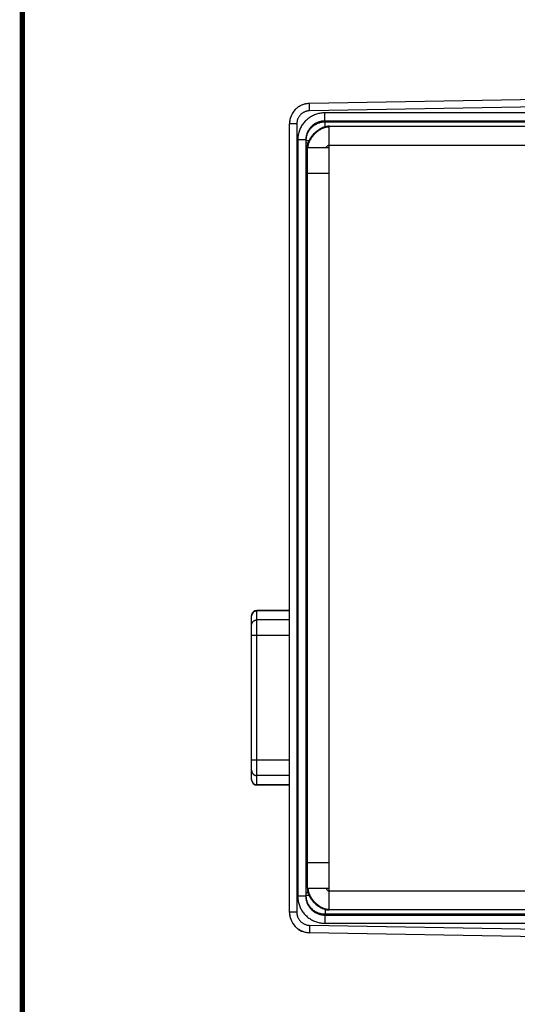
# Model space of a CAD drawing. Header units: inches. Extents: x 0.2 to 16.8, y 0.1 to 10.8.
# Tile 2 of 23: x 0.2 to 2.1, y 2.7 to 6.3. Entities that reach past the tile are written whole.
import ezdxf

# ---------------------------------------------------------------- set-up
doc = ezdxf.new("R2010")
doc.units = ezdxf.units.IN
doc.header["$LTSCALE"] = 0.935
doc.header["$MEASUREMENT"] = 0
doc.layers.get('0').update_dxf_attribs({"linetype": 'CONTINUOUS'})
doc.layers.add('DIMENSIONS', color=7, linetype='CONTINUOUS')
doc.styles.get("Standard").update_dxf_attribs({"font": 'txt', "width": 0.8})
doc.dimstyles.new('DIMSTYLE_1', dxfattribs={"dimtxt": 0.125, "dimasz": 0.18, "dimexe": 0.18, "dimexo": 0.0625, "dimgap": 0.09, "dimtad": 0, "dimtih": 1, "dimtoh": 1, "dimdec": 3, "dimzin": 4, "dimdsep": 46, "dimtxsty": 'STANDARD', "dimblk": '_FILLED', "dimblk1": '_FILLED', "dimblk2": '_FILLED', "dimcen": 0.09, "dimadec": 0, "dimazin": 0, "dimtp": 0.01, "dimtm": 0.01, "dimtfac": 1, "dimtdec": 3, "dimtofl": 0, "dimtmove": 0, "dimatfit": 3, "dimldrblk": '_FILLED', "dimfxl": 1, "dimtolj": 1, "dimtzin": 4, "dimarcsym": 0})

# ---------------------------------------------------------------- blocks, each defined once
blk = doc.blocks.new('_FILLED')
at = {"color": 0, "linetype": 'BYBLOCK'}
blk.add_solid([(0, 0), (-1, 0.174), (-1, -0.174)], dxfattribs=at)
blk = doc.blocks.new('*D0')
at = {"layer": 'DIMENSIONS', "color": 2, "linetype": 'CONTINUOUS'}
for p, q in [((4.0127, 2.7364), (4.0127, 1.8549)), ((2.8846, 2.7059), (2.8846, 1.8549)), ((2.8846, 1.9799), (2.281, 1.9799)), ((4.0127, 1.9799), (4.3727, 1.9799))]:
    blk.add_line(p, q, dxfattribs=at)
at = {"layer": 'DIMENSIONS', "color": 2, "linetype": 'CONTINUOUS', "xscale": 0.18, "yscale": 0.18, "zscale": 0.18}
blk.add_blockref('_FILLED', (2.8846, 1.9799), dxfattribs=at)
at = {"layer": 'DIMENSIONS', "color": 2, "linetype": 'CONTINUOUS', "xscale": 0.18, "yscale": 0.18, "zscale": 0.18, "rotation": 180}
blk.add_blockref('_FILLED', (4.0127, 1.9799), dxfattribs=at)
at = {"layer": 'DIMENSIONS', "color": 2, "linetype": 'CONTINUOUS', "width": 0.8}
for s, p in [('1.128', (0.8935, 1.9174)), ('[', (1.5185, 1.9174)), ('28.66', (1.6185, 1.9174)), (']', (2.1185, 1.9174))]:
    blk.add_text(s, height=0.125, dxfattribs=at).set_placement(p)

msp = doc.modelspace()

# ---------------------------------------------------------------- linework, layer by layer
at = {"color": 7, "linetype": 'CONTINUOUS'}
for p, q in [((2.8599, 6.0222), (1.3104, 5.9952)), ((2.8599, 6.0217), (1.3104, 5.9946)), ((1.3104, 5.9946), (1.3104, 5.9952)), ((1.3109, 5.9676), (1.3104, 5.9946)), ((2.9106, 5.9955), (1.3109, 5.9676)), ((1.367, 5.93), (1.367, 5.96)), ((2.9152, 5.96), (1.367, 5.96)), ((1.367, 5.93), (1.3684, 5.9271)), ((2.9152, 5.93), (1.367, 5.93)), ((1.3684, 5.9089), (1.3684, 5.9271)), ((1.3684, 5.9271), (3.2512, 5.9271)), ((1.2367, 3.0086), (1.2367, 5.9202)), ((1.2637, 5.9196), (1.2367, 5.9196)), ((1.2637, 5.9196), (1.2637, 3.0091)), ((1.3827, 3.0179), (1.3827, 5.9109)), ((1.3827, 5.9109), (3.2777, 5.9109)), ((1.3827, 5.9109), (1.3827, 5.9109)), ((1.267, 5.86), (1.267, 3.0688)), ((1.297, 5.86), (1.267, 5.86)), ((1.297, 5.86), (1.297, 3.0688)), ((1.297, 5.86), (1.2984, 5.8571)), ((1.2984, 5.8485), (1.2984, 5.8571)), ((1.309, 5.8571), (1.2984, 5.8571)), ((1.3056, 5.8485), (1.2984, 5.8485)), ((1.3027, 3.0979), (1.3027, 5.8309)), ((1.3827, 5.8309), (1.3027, 5.8309)), ((1.3827, 5.8409), (3.3567, 5.8409)), ((1.2988, 5.7985), (1.3004, 5.7953)), ((1.3004, 5.7953), (1.3004, 5.7905)), ((1.3004, 5.7953), (1.3027, 5.7953)), ((1.3004, 5.7905), (1.3027, 5.7905)), ((1.3008, 5.7505), (1.3027, 5.7466)), ((1.3827, 5.7359), (1.3027, 5.7359)), ((1.3027, 4.3485), (1.3004, 4.3505)), ((1.3002, 4.1932), (1.3002, 4.249)), ((1.3027, 4.2363), (1.3002, 4.2341)), ((1.3013, 4.2184), (1.3002, 4.2184)), ((1.3013, 4.235), (1.3013, 4.2184)), ((1.2998, 4.1737), (1.3002, 4.1804)), ((1.3014, 4.2054), (1.3002, 4.2054)), ((1.3014, 4.2054), (1.3014, 4.2054)), ((1.1167, 3.4785), (1.1167, 4.1233)), ((1.2367, 4.1233), (1.1167, 4.1233)), ((1.2367, 4.1224), (1.1167, 4.1224)), ((1.3027, 4.1233), (1.2991, 4.1233)), ((1.3027, 4.1224), (1.2991, 4.1224)), ((1.0967, 3.4985), (1.0967, 4.1033)), ((1.2367, 4.0884), (1.1167, 4.0884)), ((1.3027, 4.0884), (1.2989, 4.0884)), ((1.2988, 3.56), (1.2988, 4.0408)), ((1.2367, 4.0303), (1.0967, 4.0303)), ((1.3027, 4.0303), (1.2988, 4.0303)), ((1.0967, 3.5715), (1.2367, 3.5715)), ((1.3027, 3.5715), (1.2988, 3.5715)), ((1.2367, 3.5134), (1.1167, 3.5134)), ((1.3027, 3.5134), (1.2989, 3.5134)), ((1.2367, 3.4794), (1.1167, 3.4794)), ((1.2367, 3.4785), (1.1167, 3.4785)), ((1.3027, 3.4794), (1.2991, 3.4794)), ((1.3027, 3.4785), (1.2991, 3.4785)), ((1.3002, 3.4204), (1.2998, 3.427)), ((1.3002, 3.3518), (1.3002, 3.4076)), ((1.3002, 3.3954), (1.3014, 3.3954)), ((1.3002, 3.3824), (1.3013, 3.3824)), ((1.3013, 3.3824), (1.3013, 3.3657)), ((1.3014, 3.3954), (1.3014, 3.3954)), ((1.3027, 3.3645), (1.3002, 3.3666)), ((1.3027, 3.2523), (1.3004, 3.2502)), ((1.3001, 3.1782), (1.3027, 3.1835)), ((1.3027, 3.1929), (1.3827, 3.1929)), ((1.2988, 3.1303), (1.2998, 3.1322)), ((1.2998, 3.1382), (1.2998, 3.1322)), ((1.2998, 3.1382), (1.3027, 3.1382)), ((1.2998, 3.1322), (1.3027, 3.1322)), ((1.3027, 3.0979), (1.3827, 3.0979)), ((1.297, 3.0688), (1.267, 3.0688)), ((1.297, 3.0688), (1.2984, 3.0716)), ((1.3056, 3.0803), (1.2984, 3.0803)), ((1.2984, 3.0716), (1.2984, 3.0803)), ((1.309, 3.0716), (1.2984, 3.0716)), ((1.3827, 3.0879), (3.3567, 3.0879)), ((1.3684, 3.0198), (1.3684, 3.0016)), ((3.2777, 3.0179), (1.3827, 3.0179)), ((1.2637, 3.0091), (1.2367, 3.0091)), ((1.367, 2.9988), (1.3684, 3.0016)), ((1.367, 2.9988), (2.9152, 2.9988)), ((1.367, 2.9988), (1.367, 2.9688)), ((3.2512, 3.0016), (1.3684, 3.0016)), ((1.3109, 2.9611), (1.3104, 2.9342)), ((1.3109, 2.9611), (2.9106, 2.9332)), ((1.367, 2.9688), (2.9152, 2.9688)), ((1.3104, 2.9342), (2.8599, 2.9071)), ((1.3104, 2.9336), (1.3104, 2.9342)), ((2.8599, 2.9066), (1.3104, 2.9336))]:
    msp.add_line(p, q, dxfattribs=at)
at = {"color": 7, "linetype": 'CONTINUOUS', "const_width": 0.02}
msp.add_lwpolyline([(0.25, 10.7586), (0.25, 0.2586)], dxfattribs=at)
at = {"color": 7, "linetype": 'CONTINUOUS'}
for points in [[(1.3827, 5.9109), (1.3787, 5.9107), (1.3739, 5.9101), (1.369, 5.9091), (1.364, 5.9077), (1.3594, 5.906)], [(1.3595, 3.0228), (1.3637, 3.0212), (1.3688, 3.0197), (1.3738, 3.0186), (1.3786, 3.018), (1.3827, 3.0179)]]:
    msp.add_lwpolyline(points, dxfattribs=at)
for centre, radius, start, end in [((1.3117, 5.9202), 0.075, 91, 180), ((1.1167, 4.1033), 0.02, 90, 180), ((1.1167, 3.4985), 0.02, 180, 270), ((1.3117, 3.0086), 0.075, 180, 269)]:
    msp.add_arc(centre, radius, start, end, dxfattribs=at)
for points, knots in [([(1.3104, 5.9946), (1.3083, 5.9946), (1.3039, 5.9943), (1.2975, 5.9934), (1.2912, 5.9919), (1.2851, 5.9898), (1.2791, 5.9873), (1.2734, 5.9842), (1.268, 5.9807), (1.2629, 5.9767), (1.2581, 5.9722), (1.2538, 5.9674), (1.2499, 5.9623), (1.2465, 5.9568), (1.2435, 5.951), (1.2411, 5.945), (1.2391, 5.9389), (1.2377, 5.9325), (1.2369, 5.9263), (1.2367, 5.9222), (1.2367, 5.9202)], [0, 0, 0, 0, 0.055871, 0.111758, 0.167644, 0.223527, 0.279405, 0.335273, 0.391114, 0.446906, 0.50265, 0.558368, 0.614087, 0.669824, 0.725589, 0.781387, 0.837212, 0.89306, 0.94892, 1, 1, 1, 1]), ([(1.3109, 5.9676), (1.3094, 5.9676), (1.3065, 5.9674), (1.3022, 5.9668), (1.298, 5.9657), (1.2938, 5.9642), (1.2898, 5.9624), (1.286, 5.9602), (1.2824, 5.9577), (1.279, 5.9548), (1.2759, 5.9517), (1.2731, 5.9483), (1.2707, 5.9447), (1.2686, 5.9408), (1.2668, 5.9368), (1.2654, 5.9326), (1.2644, 5.9283), (1.2639, 5.924), (1.2637, 5.9211), (1.2637, 5.9196)], [0, 0, 0, 0, 0.058096, 0.116691, 0.175615, 0.234702, 0.293785, 0.352761, 0.411689, 0.470648, 0.529632, 0.588581, 0.647489, 0.706432, 0.765467, 0.8245, 0.883375, 0.941933, 1, 1, 1, 1]), ([(1.367, 5.96), (1.3644, 5.96), (1.3592, 5.9598), (1.3514, 5.9589), (1.3437, 5.9573), (1.3361, 5.9552), (1.3287, 5.9525), (1.3215, 5.9492), (1.3147, 5.9453), (1.3081, 5.941), (1.302, 5.9361), (1.2962, 5.9308), (1.2909, 5.925), (1.286, 5.9188), (1.2816, 5.9123), (1.2778, 5.9054), (1.2745, 5.8983), (1.2718, 5.8909), (1.2696, 5.8833), (1.2681, 5.8756), (1.2672, 5.8678), (1.267, 5.8626), (1.267, 5.86)], [0, 0, 0, 0, 0.049643, 0.099552, 0.149625, 0.199762, 0.249863, 0.29989, 0.349889, 0.399902, 0.449936, 0.499981, 0.550027, 0.600063, 0.650077, 0.700081, 0.750118, 0.800229, 0.850374, 0.900451, 0.950359, 1, 1, 1, 1]), ([(1.367, 5.93), (1.3649, 5.93), (1.3609, 5.9298), (1.3548, 5.929), (1.3488, 5.9277), (1.343, 5.9258), (1.3374, 5.9235), (1.3319, 5.9207), (1.3268, 5.9174), (1.3219, 5.9137), (1.3174, 5.9095), (1.3133, 5.905), (1.3096, 5.9002), (1.3063, 5.895), (1.3035, 5.8896), (1.3011, 5.884), (1.2993, 5.8781), (1.298, 5.8722), (1.2972, 5.8661), (1.297, 5.862), (1.297, 5.86)], [0, 0, 0, 0, 0.055552, 0.1111, 0.166647, 0.222193, 0.277738, 0.333282, 0.388827, 0.444372, 0.499921, 0.555471, 0.611024, 0.66658, 0.72214, 0.777705, 0.833274, 0.888845, 0.94442, 1, 1, 1, 1]), ([(1.2984, 5.8571), (1.2984, 5.8592), (1.2986, 5.8633), (1.2994, 5.8693), (1.3007, 5.8753), (1.3025, 5.8811), (1.3049, 5.8868), (1.3077, 5.8922), (1.311, 5.8973), (1.3147, 5.9022), (1.3188, 5.9067), (1.3233, 5.9108), (1.3282, 5.9145), (1.3333, 5.9178), (1.3387, 5.9206), (1.3444, 5.923), (1.3502, 5.9248), (1.3562, 5.9262), (1.3623, 5.927), (1.3664, 5.9271), (1.3684, 5.9271)], [0, 0, 0, 0, 0.05558, 0.111182, 0.166772, 0.222339, 0.277876, 0.333376, 0.388846, 0.444296, 0.499746, 0.555222, 0.610749, 0.666324, 0.721927, 0.777539, 0.833154, 0.888772, 0.944393, 1, 1, 1, 1]), ([(1.3027, 5.8309), (1.3027, 5.8321), (1.3028, 5.8344), (1.3032, 5.838), (1.3038, 5.8416), (1.3046, 5.8451), (1.3056, 5.8487), (1.3069, 5.8522), (1.3083, 5.8558), (1.3099, 5.8593), (1.3117, 5.8627), (1.3137, 5.8661), (1.3158, 5.8695), (1.3181, 5.8727), (1.3205, 5.8759), (1.3231, 5.879), (1.3258, 5.8821), (1.3286, 5.885), (1.3315, 5.8878), (1.3346, 5.8905), (1.3377, 5.8931), (1.3409, 5.8955), (1.3442, 5.8978), (1.3475, 5.8999), (1.3509, 5.9019), (1.3543, 5.9037), (1.3572, 5.905), (1.3589, 5.9057), (1.3594, 5.906)], [0, 0, 0, 0, 0.035734, 0.071834, 0.108357, 0.145342, 0.182809, 0.220763, 0.259197, 0.298091, 0.337417, 0.377136, 0.417205, 0.457573, 0.498185, 0.538984, 0.579909, 0.620897, 0.661884, 0.702809, 0.743608, 0.78422, 0.824588, 0.864657, 0.904376, 0.943702, 0.982597, 1, 1, 1, 1]), ([(1.3048, 5.8309), (1.3048, 5.832), (1.305, 5.8343), (1.3054, 5.8376), (1.3061, 5.841), (1.307, 5.8444), (1.3081, 5.8478), (1.3093, 5.8513), (1.3108, 5.8547), (1.3124, 5.8581), (1.3142, 5.8614), (1.3162, 5.8648), (1.3183, 5.868), (1.3206, 5.8713), (1.323, 5.8744), (1.3255, 5.8775), (1.3282, 5.8805), (1.3309, 5.8834), (1.3337, 5.8861), (1.3367, 5.8888), (1.3397, 5.8914), (1.3428, 5.8938), (1.346, 5.896), (1.3492, 5.8982), (1.3525, 5.9001), (1.3558, 5.9019), (1.3591, 5.9035), (1.3625, 5.9049), (1.3659, 5.9061), (1.3693, 5.9071), (1.3726, 5.9079), (1.376, 5.9084), (1.3794, 5.9087), (1.3816, 5.9088), (1.3827, 5.9087)], [0, 0, 0, 0, 0.027659, 0.05619, 0.085257, 0.114872, 0.14503, 0.175718, 0.206908, 0.238566, 0.27065, 0.303112, 0.335899, 0.368956, 0.402222, 0.435636, 0.469135, 0.502656, 0.536135, 0.569511, 0.602721, 0.635707, 0.668413, 0.700787, 0.732781, 0.764355, 0.795474, 0.826113, 0.856258, 0.885905, 0.915065, 0.943767, 0.972056, 1, 1, 1, 1]), ([(1.2988, 5.7985), (1.2988, 5.7985), (1.2988, 5.7989), (1.2987, 5.7996), (1.2987, 5.8007), (1.2987, 5.8022), (1.2986, 5.8041), (1.2986, 5.8064), (1.2986, 5.809), (1.2985, 5.8119), (1.2985, 5.8152), (1.2985, 5.8187), (1.2985, 5.8225), (1.2984, 5.8265), (1.2984, 5.8306), (1.2984, 5.835), (1.2984, 5.8394), (1.2984, 5.8439), (1.2984, 5.8469), (1.2984, 5.8485)], [0, 0, 0, 0, 0.005749, 0.019741, 0.041967, 0.07223, 0.110208, 0.155593, 0.208032, 0.267123, 0.332345, 0.403141, 0.478895, 0.558967, 0.642793, 0.729739, 0.818923, 0.909347, 1, 1, 1, 1]), ([(1.3723, 5.8309), (1.3724, 5.8312), (1.3725, 5.8317), (1.3729, 5.8325), (1.3733, 5.8334), (1.3738, 5.8342), (1.3743, 5.8351), (1.3749, 5.8359), (1.3756, 5.8367), (1.3763, 5.8375), (1.377, 5.8382), (1.3777, 5.8388), (1.3785, 5.8394), (1.3793, 5.8399), (1.3802, 5.8403), (1.381, 5.8406), (1.3817, 5.8408), (1.3823, 5.8409), (1.3826, 5.8409), (1.3827, 5.8409)], [0, 0, 0, 0, 0.056242, 0.115729, 0.177932, 0.242289, 0.308224, 0.375157, 0.442521, 0.509769, 0.57639, 0.641924, 0.705986, 0.768289, 0.828681, 0.887195, 0.9441, 0.972131, 1, 1, 1, 1]), ([(1.2988, 5.7985), (1.2988, 5.7994), (1.2989, 5.8013), (1.2994, 5.804), (1.3002, 5.8067), (1.3013, 5.8093), (1.3022, 5.811), (1.3027, 5.8118), (1.3027, 5.8118)], [0, 0, 0, 0, 0.198508, 0.397019, 0.595535, 0.794055, 0.992579, 1, 1, 1, 1]), ([(1.3027, 5.8057), (1.3024, 5.805), (1.3017, 5.8034), (1.301, 5.8009), (1.3005, 5.7981), (1.3004, 5.7962), (1.3004, 5.7953)], [0, 0, 0, 0, 0.219197, 0.479446, 0.739706, 1, 1, 1, 1]), ([(1.3008, 5.7505), (1.3007, 5.7506), (1.3007, 5.7509), (1.3007, 5.7515), (1.3007, 5.7525), (1.3006, 5.7539), (1.3006, 5.7556), (1.3006, 5.7576), (1.3005, 5.76), (1.3005, 5.7626), (1.3005, 5.7655), (1.3005, 5.7686), (1.3005, 5.7719), (1.3004, 5.7755), (1.3004, 5.7791), (1.3004, 5.7829), (1.3004, 5.7867), (1.3004, 5.7893), (1.3004, 5.7905)], [0, 0, 0, 0, 0.006405, 0.022148, 0.047152, 0.08112, 0.12372, 0.17459, 0.233258, 0.299134, 0.371622, 0.450047, 0.533638, 0.621592, 0.713201, 0.807584, 0.903586, 1, 1, 1, 1]), ([(1.3008, 5.7505), (1.3008, 5.7513), (1.3008, 5.7528), (1.3012, 5.755), (1.3018, 5.7571), (1.3024, 5.7585), (1.3027, 5.7592)], [0, 0, 0, 0, 0.251268, 0.502541, 0.75382, 1, 1, 1, 1]), ([(1.3002, 4.249), (1.3002, 4.2508), (1.3002, 4.2544), (1.3002, 4.26), (1.3002, 4.2659), (1.3001, 4.2719), (1.3001, 4.2781), (1.3001, 4.2843), (1.3001, 4.2907), (1.3001, 4.2971), (1.3001, 4.3034), (1.3001, 4.3096), (1.3002, 4.3157), (1.3002, 4.3217), (1.3002, 4.3274), (1.3002, 4.3329), (1.3003, 4.338), (1.3003, 4.3429), (1.3003, 4.3473), (1.3004, 4.3514), (1.3004, 4.355), (1.3005, 4.3581), (1.3005, 4.3608), (1.3006, 4.3629), (1.3005, 4.3646), (1.3008, 4.3655), (1.3006, 4.3663), (1.3008, 4.3664), (1.3008, 4.3664)], [0, 0, 0, 0, 0.045314, 0.093137, 0.142939, 0.194351, 0.247203, 0.300919, 0.355025, 0.409388, 0.463449, 0.516669, 0.568927, 0.619734, 0.668548, 0.715228, 0.759398, 0.800574, 0.838577, 0.873171, 0.903969, 0.930784, 0.953501, 0.971859, 0.985727, 0.995065, 0.999763, 1, 1, 1, 1]), ([(1.3008, 4.3664), (1.3008, 4.3664), (1.301, 4.3663), (1.3007, 4.3655), (1.301, 4.3646), (1.3009, 4.3629), (1.301, 4.3608), (1.3011, 4.3581), (1.3011, 4.355), (1.3011, 4.3521), (1.3012, 4.3504), (1.3012, 4.3498)], [0, 0, 0, 0, 0.001678, 0.034998, 0.101211, 0.199553, 0.329738, 0.490828, 0.680979, 0.899376, 1, 1, 1, 1]), ([(1.3013, 4.2184), (1.3013, 4.2178), (1.3013, 4.2167), (1.3013, 4.2151), (1.3013, 4.2135), (1.3013, 4.212), (1.3013, 4.2107), (1.3013, 4.2094), (1.3013, 4.2083), (1.3013, 4.2073), (1.3014, 4.2066), (1.3014, 4.2059), (1.3014, 4.2057), (1.3014, 4.2053), (1.3014, 4.2054)], [0, 0, 0, 0, 0.127424, 0.252703, 0.373993, 0.489101, 0.596285, 0.693826, 0.780008, 0.853583, 0.913242, 0.958054, 0.987325, 1, 1, 1, 1]), ([(1.3002, 4.1804), (1.3002, 4.1805), (1.3002, 4.1808), (1.3002, 4.1814), (1.3002, 4.1822), (1.3002, 4.1831), (1.3002, 4.1843), (1.3002, 4.1855), (1.3002, 4.1869), (1.3002, 4.1884), (1.3002, 4.1899), (1.3002, 4.1915), (1.3002, 4.1926), (1.3002, 4.1932)], [0, 0, 0, 0, 0.030352, 0.076434, 0.13714, 0.211894, 0.299439, 0.397844, 0.50637, 0.622739, 0.744835, 0.871577, 1, 1, 1, 1]), ([(1.3014, 4.2054), (1.3014, 4.2056), (1.3014, 4.206), (1.3015, 4.2059), (1.3015, 4.2059)], [0, 0, 0, 0, 0.988088, 1, 1, 1, 1]), ([(1.3015, 4.2059), (1.3015, 4.2059), (1.3016, 4.2057), (1.3016, 4.2055), (1.3017, 4.2054)], [0, 0, 0, 0, 0.408637, 1, 1, 1, 1]), ([(1.3017, 4.2054), (1.3017, 4.2052), (1.3016, 4.2045), (1.3018, 4.203), (1.3018, 4.2007), (1.3019, 4.1978), (1.302, 4.1942), (1.3021, 4.1899), (1.3021, 4.185), (1.3022, 4.1796), (1.3023, 4.1735), (1.3023, 4.167), (1.3024, 4.1599), (1.3025, 4.1524), (1.3025, 4.1444), (1.3026, 4.1361), (1.3026, 4.129), (1.3026, 4.1247), (1.3026, 4.1233)], [0, 0, 0, 0, 0.007305, 0.026736, 0.054521, 0.090546, 0.134585, 0.186464, 0.245846, 0.312504, 0.385997, 0.46605, 0.55213, 0.643915, 0.740795, 0.842402, 0.948075, 1, 1, 1, 1]), ([(1.2988, 4.0408), (1.2988, 4.0441), (1.2989, 4.0507), (1.2989, 4.0605), (1.2989, 4.0703), (1.2989, 4.0798), (1.2989, 4.0892), (1.299, 4.0983), (1.299, 4.1071), (1.299, 4.1155), (1.2991, 4.1236), (1.2991, 4.1311), (1.2992, 4.1382), (1.2993, 4.1448), (1.2993, 4.1508), (1.2994, 4.1562), (1.2995, 4.161), (1.2996, 4.1652), (1.2996, 4.1686), (1.2997, 4.1714), (1.2998, 4.173), (1.2998, 4.1737)], [0, 0, 0, 0, 0.074506, 0.148727, 0.222061, 0.294136, 0.36476, 0.433366, 0.499536, 0.563141, 0.623688, 0.680763, 0.734268, 0.783818, 0.829044, 0.869863, 0.906008, 0.9372, 0.963364, 0.984353, 1, 1, 1, 1]), ([(1.0967, 4.1033), (1.0967, 4.1039), (1.0969, 4.1053), (1.0973, 4.1074), (1.098, 4.1097), (1.099, 4.1119), (1.1002, 4.1139), (1.1017, 4.1158), (1.1034, 4.1175), (1.1053, 4.1189), (1.1074, 4.1202), (1.1096, 4.1212), (1.1119, 4.1219), (1.1143, 4.1223), (1.1159, 4.1224), (1.1167, 4.1224)], [0, 0, 0, 0, 0.058479, 0.136327, 0.214243, 0.292256, 0.370388, 0.448656, 0.527067, 0.605622, 0.684312, 0.76312, 0.842024, 0.920995, 1, 1, 1, 1]), ([(1.0967, 4.0687), (1.0967, 4.0695), (1.0968, 4.071), (1.0973, 4.0734), (1.098, 4.0757), (1.099, 4.0778), (1.1002, 4.0799), (1.1017, 4.0818), (1.1034, 4.0834), (1.1053, 4.0849), (1.1074, 4.0861), (1.1096, 4.0871), (1.1119, 4.0878), (1.1143, 4.0883), (1.1159, 4.0884), (1.1167, 4.0884)], [0, 0, 0, 0, 0.076337, 0.152709, 0.229147, 0.30568, 0.38233, 0.459113, 0.536038, 0.613103, 0.6903, 0.767614, 0.845021, 0.922494, 1, 1, 1, 1]), ([(1.0967, 3.5331), (1.0967, 3.5323), (1.0968, 3.5307), (1.0973, 3.5284), (1.098, 3.5261), (1.099, 3.5239), (1.1002, 3.5219), (1.1017, 3.52), (1.1034, 3.5183), (1.1053, 3.5169), (1.1074, 3.5156), (1.1096, 3.5147), (1.1119, 3.5139), (1.1143, 3.5135), (1.1159, 3.5134), (1.1167, 3.5134)], [0, 0, 0, 0, 0.076337, 0.152709, 0.229147, 0.30568, 0.38233, 0.459113, 0.536038, 0.613103, 0.6903, 0.767614, 0.845021, 0.922494, 1, 1, 1, 1]), ([(1.2998, 3.427), (1.2998, 3.4277), (1.2997, 3.4294), (1.2996, 3.4321), (1.2996, 3.4356), (1.2995, 3.4397), (1.2994, 3.4445), (1.2993, 3.45), (1.2993, 3.456), (1.2992, 3.4625), (1.2991, 3.4696), (1.2991, 3.4772), (1.299, 3.4852), (1.299, 3.4937), (1.299, 3.5025), (1.2989, 3.5116), (1.2989, 3.5209), (1.2989, 3.5305), (1.2989, 3.5403), (1.2989, 3.5501), (1.2988, 3.5567), (1.2988, 3.56)], [0, 0, 0, 0, 0.015647, 0.036636, 0.0628, 0.093992, 0.130137, 0.170956, 0.216182, 0.265732, 0.319237, 0.376312, 0.436859, 0.500464, 0.566634, 0.63524, 0.705864, 0.777939, 0.851273, 0.925494, 1, 1, 1, 1]), ([(1.0967, 3.4985), (1.0967, 3.4979), (1.0969, 3.4965), (1.0973, 3.4944), (1.098, 3.4921), (1.099, 3.4899), (1.1002, 3.4879), (1.1017, 3.486), (1.1034, 3.4843), (1.1053, 3.4828), (1.1074, 3.4816), (1.1096, 3.4806), (1.1119, 3.4799), (1.1143, 3.4795), (1.1159, 3.4794), (1.1167, 3.4794)], [0, 0, 0, 0, 0.058479, 0.136327, 0.214243, 0.292256, 0.370388, 0.448656, 0.527067, 0.605622, 0.684312, 0.76312, 0.842024, 0.920995, 1, 1, 1, 1]), ([(1.3026, 3.4785), (1.3026, 3.4767), (1.3026, 3.4721), (1.3026, 3.4647), (1.3025, 3.4563), (1.3025, 3.4484), (1.3024, 3.4409), (1.3023, 3.4338), (1.3023, 3.4272), (1.3022, 3.4212), (1.3021, 3.4157), (1.3021, 3.4109), (1.302, 3.4066), (1.3019, 3.403), (1.3018, 3.4), (1.3018, 3.3978), (1.3016, 3.3961), (1.3017, 3.3954), (1.3016, 3.395)], [0, 0, 0, 0, 0.063098, 0.167123, 0.267145, 0.362515, 0.452868, 0.537605, 0.61641, 0.688757, 0.754376, 0.812832, 0.863902, 0.907254, 0.942717, 0.970069, 0.989197, 1, 1, 1, 1]), ([(1.3002, 3.4076), (1.3002, 3.4081), (1.3002, 3.4092), (1.3002, 3.4108), (1.3002, 3.4124), (1.3002, 3.4139), (1.3002, 3.4153), (1.3002, 3.4165), (1.3002, 3.4176), (1.3002, 3.4186), (1.3002, 3.4193), (1.3002, 3.4199), (1.3002, 3.4203), (1.3002, 3.4204)], [0, 0, 0, 0, 0.128423, 0.255165, 0.377261, 0.49363, 0.602156, 0.700561, 0.788106, 0.86286, 0.923566, 0.969648, 1, 1, 1, 1]), ([(1.3014, 3.3954), (1.3014, 3.3954), (1.3014, 3.3951), (1.3014, 3.3948), (1.3014, 3.3942), (1.3013, 3.3934), (1.3013, 3.3925), (1.3013, 3.3914), (1.3013, 3.3901), (1.3013, 3.3887), (1.3013, 3.3872), (1.3013, 3.3857), (1.3013, 3.3841), (1.3013, 3.383), (1.3013, 3.3824)], [0, 0, 0, 0, 0.012675, 0.041946, 0.086758, 0.146417, 0.219992, 0.306174, 0.403715, 0.510899, 0.626007, 0.747297, 0.872576, 1, 1, 1, 1]), ([(1.3015, 3.3949), (1.3015, 3.3949), (1.3014, 3.3948), (1.3014, 3.3952), (1.3014, 3.3954)], [0, 0, 0, 0, 0.011912, 1, 1, 1, 1]), ([(1.3008, 3.2344), (1.3008, 3.2344), (1.3006, 3.2344), (1.3008, 3.2353), (1.3005, 3.2362), (1.3006, 3.2379), (1.3005, 3.24), (1.3005, 3.2427), (1.3004, 3.2458), (1.3004, 3.2494), (1.3003, 3.2535), (1.3003, 3.2579), (1.3003, 3.2627), (1.3002, 3.2679), (1.3002, 3.2734), (1.3002, 3.2791), (1.3002, 3.285), (1.3001, 3.2912), (1.3001, 3.2974), (1.3001, 3.3037), (1.3001, 3.3101), (1.3001, 3.3164), (1.3001, 3.3227), (1.3001, 3.3289), (1.3002, 3.3349), (1.3002, 3.3407), (1.3002, 3.3463), (1.3002, 3.35), (1.3002, 3.3518)], [0, 0, 0, 0, 0.000237, 0.004935, 0.014273, 0.028141, 0.046499, 0.069216, 0.096031, 0.126829, 0.161423, 0.199426, 0.240602, 0.284772, 0.331452, 0.380266, 0.431073, 0.483331, 0.536551, 0.590612, 0.644975, 0.699081, 0.752797, 0.805649, 0.857061, 0.906863, 0.954686, 1, 1, 1, 1]), ([(1.3012, 3.2509), (1.3012, 3.2504), (1.3011, 3.2486), (1.3011, 3.2458), (1.3011, 3.2427), (1.301, 3.24), (1.3009, 3.2379), (1.301, 3.2362), (1.3007, 3.2353), (1.301, 3.2344), (1.3008, 3.2344), (1.3008, 3.2344)], [0, 0, 0, 0, 0.100624, 0.319021, 0.509172, 0.670262, 0.800447, 0.898789, 0.965002, 0.998322, 1, 1, 1, 1]), ([(1.2998, 3.1382), (1.2998, 3.1395), (1.2998, 3.1421), (1.2998, 3.1459), (1.2998, 3.1497), (1.2998, 3.1533), (1.2998, 3.1568), (1.2998, 3.1602), (1.2998, 3.1633), (1.2999, 3.1662), (1.2999, 3.1688), (1.2999, 3.1711), (1.2999, 3.1732), (1.3, 3.1749), (1.3, 3.1762), (1.3, 3.1772), (1.3001, 3.1778), (1.3001, 3.1781), (1.3001, 3.1782)], [0, 0, 0, 0, 0.096427, 0.192436, 0.28682, 0.378426, 0.466382, 0.549975, 0.628399, 0.700884, 0.766758, 0.825424, 0.87629, 0.918887, 0.952855, 0.977856, 0.993596, 1, 1, 1, 1]), ([(1.3027, 3.1684), (1.3025, 3.1688), (1.3019, 3.1698), (1.3012, 3.1716), (1.3006, 3.1738), (1.3002, 3.176), (1.3001, 3.1775), (1.3001, 3.1782)], [0, 0, 0, 0, 0.128025, 0.346025, 0.564021, 0.782013, 1, 1, 1, 1]), ([(1.2984, 3.0803), (1.2984, 3.0818), (1.2984, 3.0848), (1.2984, 3.0894), (1.2984, 3.0938), (1.2984, 3.0981), (1.2984, 3.1023), (1.2985, 3.1063), (1.2985, 3.1101), (1.2985, 3.1136), (1.2985, 3.1169), (1.2986, 3.1198), (1.2986, 3.1224), (1.2986, 3.1247), (1.2987, 3.1266), (1.2987, 3.1281), (1.2987, 3.1292), (1.2988, 3.1299), (1.2988, 3.1302), (1.2988, 3.1303)], [0, 0, 0, 0, 0.090653, 0.181077, 0.270262, 0.357208, 0.441033, 0.521105, 0.59686, 0.667655, 0.732878, 0.791968, 0.844407, 0.889792, 0.92777, 0.958033, 0.980259, 0.994251, 1, 1, 1, 1]), ([(1.3027, 3.1169), (1.3027, 3.117), (1.3022, 3.1178), (1.3013, 3.1194), (1.3002, 3.122), (1.2994, 3.1247), (1.2989, 3.1275), (1.2988, 3.1294), (1.2988, 3.1303)], [0, 0, 0, 0, 0.007421, 0.205945, 0.404465, 0.602981, 0.801492, 1, 1, 1, 1]), ([(1.2998, 3.1322), (1.2998, 3.1312), (1.2999, 3.1294), (1.3003, 3.1266), (1.3011, 3.1239), (1.302, 3.1219), (1.3025, 3.1207), (1.3027, 3.1204)], [0, 0, 0, 0, 0.229505, 0.458991, 0.688467, 0.917946, 1, 1, 1, 1]), ([(1.3027, 3.0979), (1.3027, 3.0967), (1.3028, 3.0943), (1.3032, 3.0908), (1.3038, 3.0872), (1.3046, 3.0836), (1.3056, 3.0801), (1.3069, 3.0765), (1.3083, 3.073), (1.3099, 3.0695), (1.3117, 3.0661), (1.3137, 3.0627), (1.3158, 3.0593), (1.3181, 3.056), (1.3205, 3.0528), (1.3231, 3.0497), (1.3258, 3.0467), (1.3286, 3.0438), (1.3315, 3.041), (1.3346, 3.0383), (1.3377, 3.0357), (1.3409, 3.0333), (1.3442, 3.031), (1.3475, 3.0289), (1.3509, 3.0269), (1.3543, 3.0251), (1.3572, 3.0238), (1.3589, 3.023), (1.3595, 3.0228)], [0, 0, 0, 0, 0.035734, 0.071833, 0.108356, 0.145339, 0.182805, 0.220759, 0.259192, 0.298086, 0.337411, 0.377129, 0.417197, 0.457565, 0.498176, 0.538974, 0.579898, 0.620885, 0.661872, 0.702796, 0.743594, 0.784206, 0.824573, 0.864641, 0.90436, 0.943685, 0.982579, 1, 1, 1, 1]), ([(1.3048, 3.0979), (1.3048, 3.0968), (1.305, 3.0945), (1.3054, 3.0912), (1.3061, 3.0878), (1.307, 3.0843), (1.3081, 3.0809), (1.3093, 3.0775), (1.3108, 3.0741), (1.3124, 3.0707), (1.3142, 3.0673), (1.3162, 3.064), (1.3183, 3.0607), (1.3206, 3.0575), (1.323, 3.0544), (1.3255, 3.0513), (1.3282, 3.0483), (1.3309, 3.0454), (1.3337, 3.0426), (1.3367, 3.0399), (1.3397, 3.0374), (1.3428, 3.035), (1.346, 3.0327), (1.3492, 3.0306), (1.3525, 3.0287), (1.3558, 3.0269), (1.3591, 3.0253), (1.3625, 3.0239), (1.3659, 3.0227), (1.3693, 3.0217), (1.3726, 3.0209), (1.376, 3.0203), (1.3794, 3.02), (1.3816, 3.02), (1.3827, 3.02)], [0, 0, 0, 0, 0.028013, 0.056534, 0.085591, 0.115194, 0.145342, 0.176018, 0.207197, 0.238843, 0.270916, 0.303366, 0.336141, 0.369186, 0.40244, 0.435841, 0.469328, 0.502837, 0.536304, 0.569668, 0.602866, 0.63584, 0.668534, 0.700896, 0.732878, 0.76444, 0.795548, 0.826177, 0.85631, 0.885946, 0.915096, 0.943787, 0.972066, 1, 1, 1, 1]), ([(1.3723, 3.0979), (1.3724, 3.0976), (1.3725, 3.0971), (1.3729, 3.0962), (1.3733, 3.0954), (1.3738, 3.0945), (1.3743, 3.0937), (1.3749, 3.0928), (1.3756, 3.0921), (1.3763, 3.0913), (1.377, 3.0906), (1.3777, 3.0899), (1.3785, 3.0893), (1.3793, 3.0888), (1.3802, 3.0884), (1.381, 3.0881), (1.3817, 3.088), (1.3823, 3.0879), (1.3826, 3.0879), (1.3827, 3.0879)], [0, 0, 0, 0, 0.056242, 0.115729, 0.177932, 0.242289, 0.308224, 0.375157, 0.442521, 0.509769, 0.57639, 0.641924, 0.705986, 0.768289, 0.828681, 0.887195, 0.9441, 0.972131, 1, 1, 1, 1]), ([(1.267, 3.0688), (1.267, 3.0662), (1.2672, 3.061), (1.2681, 3.0532), (1.2696, 3.0455), (1.2718, 3.0379), (1.2745, 3.0305), (1.2778, 3.0234), (1.2816, 3.0165), (1.286, 3.01), (1.2909, 3.0038), (1.2962, 2.998), (1.302, 2.9927), (1.3081, 2.9878), (1.3147, 2.9834), (1.3215, 2.9796), (1.3287, 2.9763), (1.3361, 2.9736), (1.3437, 2.9714), (1.3514, 2.9699), (1.3592, 2.969), (1.3644, 2.9688), (1.367, 2.9688)], [0, 0, 0, 0, 0.04965, 0.099567, 0.149649, 0.199797, 0.249908, 0.299945, 0.349949, 0.399965, 0.450001, 0.500047, 0.550092, 0.600126, 0.650137, 0.700135, 0.750163, 0.800264, 0.850398, 0.900466, 0.950366, 1, 1, 1, 1]), ([(1.297, 3.0688), (1.297, 3.0668), (1.2972, 3.0627), (1.298, 3.0566), (1.2993, 3.0506), (1.3011, 3.0448), (1.3035, 3.0392), (1.3063, 3.0337), (1.3096, 3.0286), (1.3133, 3.0237), (1.3174, 3.0192), (1.3219, 3.0151), (1.3268, 3.0114), (1.3319, 3.0081), (1.3374, 3.0053), (1.343, 3.0029), (1.3488, 3.0011), (1.3548, 2.9998), (1.3609, 2.999), (1.3649, 2.9988), (1.367, 2.9988)], [0, 0, 0, 0, 0.05558, 0.111155, 0.166726, 0.222295, 0.27786, 0.33342, 0.388976, 0.444529, 0.50008, 0.555628, 0.611173, 0.666718, 0.722262, 0.777807, 0.833353, 0.8889, 0.944448, 1, 1, 1, 1]), ([(1.3684, 3.0016), (1.3664, 3.0016), (1.3623, 3.0018), (1.3562, 3.0026), (1.3502, 3.0039), (1.3444, 3.0058), (1.3388, 3.0081), (1.3333, 3.0109), (1.3282, 3.0142), (1.3234, 3.0179), (1.3189, 3.0221), (1.3147, 3.0266), (1.311, 3.0314), (1.3077, 3.0366), (1.3049, 3.042), (1.3025, 3.0476), (1.3007, 3.0535), (1.2994, 3.0594), (1.2986, 3.0655), (1.2984, 3.0696), (1.2984, 3.0716)], [0, 0, 0, 0, 0.055575, 0.111172, 0.166758, 0.222321, 0.277854, 0.333351, 0.388819, 0.444268, 0.499717, 0.555193, 0.610721, 0.666298, 0.721905, 0.77752, 0.83314, 0.888762, 0.944388, 1, 1, 1, 1]), ([(1.2367, 3.0086), (1.2367, 3.0066), (1.2369, 3.0025), (1.2377, 2.9962), (1.2391, 2.9899), (1.2411, 2.9837), (1.2435, 2.9777), (1.2465, 2.972), (1.2499, 2.9665), (1.2538, 2.9613), (1.2581, 2.9565), (1.2629, 2.9521), (1.268, 2.9481), (1.2734, 2.9446), (1.2791, 2.9415), (1.2851, 2.9389), (1.2912, 2.9369), (1.2975, 2.9354), (1.3039, 2.9345), (1.3083, 2.9342), (1.3104, 2.9342)], [0, 0, 0, 0, 0.05108, 0.10694, 0.162788, 0.218613, 0.274411, 0.330176, 0.385913, 0.441632, 0.49735, 0.553094, 0.608886, 0.664727, 0.720595, 0.776473, 0.832356, 0.888242, 0.944129, 1, 1, 1, 1]), ([(1.2637, 3.0091), (1.2637, 3.0077), (1.2639, 3.0048), (1.2644, 3.0005), (1.2654, 2.9962), (1.2668, 2.992), (1.2686, 2.988), (1.2707, 2.9841), (1.2731, 2.9805), (1.2759, 2.9771), (1.279, 2.9739), (1.2824, 2.9711), (1.286, 2.9686), (1.2898, 2.9664), (1.2938, 2.9645), (1.298, 2.9631), (1.3022, 2.962), (1.3065, 2.9614), (1.3094, 2.9612), (1.3109, 2.9611)], [0, 0, 0, 0, 0.058067, 0.116625, 0.1755, 0.234533, 0.293568, 0.352511, 0.411419, 0.470368, 0.529352, 0.588311, 0.647239, 0.706215, 0.765298, 0.824385, 0.883309, 0.941904, 1, 1, 1, 1])]:
    msp.add_open_spline(points, degree=3, knots=knots, dxfattribs=at)
for points in [[(1.2367, 5.9202), (1.2367, 5.92), (1.2367, 5.9198), (1.2367, 5.9196)], [(1.3048, 5.8309), (1.3048, 5.8309), (1.3048, 5.8309), (1.3048, 5.8309)], [(1.0967, 4.1027), (1.0967, 4.1029), (1.0967, 4.1031), (1.0967, 4.1033)], [(1.0967, 3.4991), (1.0967, 3.499), (1.0967, 3.4989), (1.0967, 3.4988)], [(1.0967, 3.4988), (1.0967, 3.4987), (1.0967, 3.4986), (1.0967, 3.4985)], [(1.3016, 3.395), (1.3016, 3.395), (1.3015, 3.3949), (1.3015, 3.3949)], [(1.2367, 3.0091), (1.2367, 3.009), (1.2367, 3.0088), (1.2367, 3.0086)]]:
    msp.add_open_spline(points, degree=3, dxfattribs=at)

# ---------------------------------------------------------------- dimensions: what is measured, and where the dimension line sits
at = {"layer": 'DIMENSIONS', "color": 2, "linetype": 'CONTINUOUS'}
dim = msp.add_linear_dim(base=(2.8846, 1.9799), p1=(4.0127, 2.7364), p2=(2.8846, 2.7059), angle=180, dimstyle='DIMSTYLE_1', dxfattribs=at)
dim.commit()
dim.dimension.update_dxf_attribs({"geometry": '*D0', "text_midpoint": (1.556, 1.9799), "dimtype": 160})

doc.saveas('drawing.dxf')
